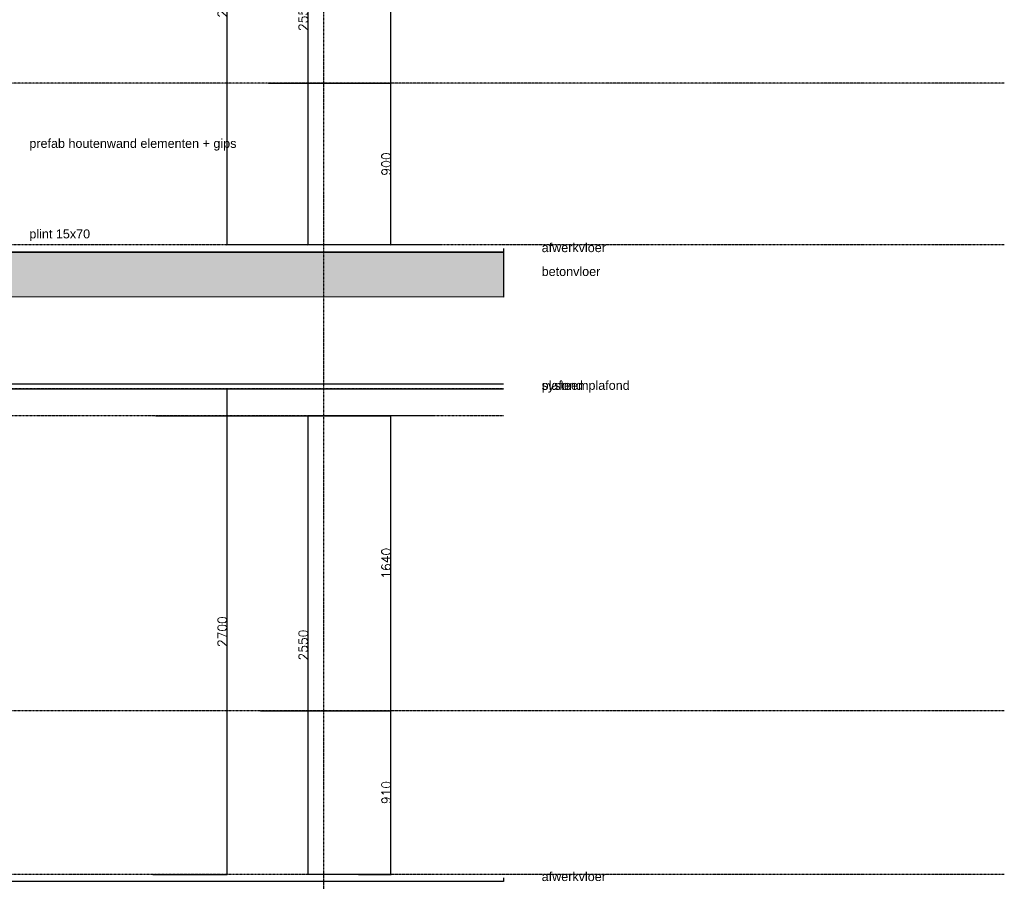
# Model space of a CAD drawing. Extents: x 0 to 297174, y -27731 to 163980.
# Tile 12 of 152: x 110386 to 115860, y 95777 to 100568. Entities that reach past the tile are written whole.
import ezdxf

# ---------------------------------------------------------------- set-up
doc = ezdxf.new("R2010")
doc.units = 0
doc.header["$LTSCALE"] = 5
doc.header["$MEASUREMENT"] = 0
doc.header["$PDMODE"] = 3
doc.header["$PDSIZE"] = 0.1
doc.linetypes.add('DASHDOT', pattern=[1, 0.5, -0.25, 0, -0.25])
doc.linetypes.add('DD1', pattern=[2.66667, 1.66667, -0.5, 0, -0.5])
doc.layers.get('0').update_dxf_attribs({"linetype": 'CONTINUOUS'})
doc.layers.get('DEFPOINTS').update_dxf_attribs({"linetype": 'CONTINUOUS'})
for name, color, linetype in [('A--A23--_F--3-', 9, 'CONTINUOUS'), ('A--L21--_F-23-', 4, 'CONTINUOUS'), ('A--L23--', 7, 'CONTINUOUS'), ('A--L23--_F--3-', 7, 'CONTINUOUS'), ('A--L35-D2-_PLAFONDS', 2, 'CONTINUOUS'), ('A--M$1A-_F123-', 1, 'CONTINUOUS'), ('A--T$1A-_F123_20', 1, 'CONTINUOUS'), ('STRAMIEN', 8, 'DD1')]:
    doc.layers.add(name, color=color, linetype=linetype)
doc.styles.add('EB2', font='ARIAL.TTF')
doc.styles.add('HIEMSTRA', font='romans.shx')
doc.dimstyles.new('ALFA25', dxfattribs={"dimtxt": 50, "dimasz": 2, "dimexe": 0.3, "dimexo": 0.3, "dimgap": 2, "dimtad": 1, "dimdec": 0, "dimzin": 0, "dimdsep": 46, "dimtxsty": 'HIEMSTRA', "dimblk1": 'OBLIQUE', "dimblk2": 'OBLIQUE', "dimsah": 1, "dimcen": 0.09, "dimdle": 0.3, "dimclrd": 1, "dimclre": 1, "dimclrt": 2, "dimadec": 0, "dimazin": 0, "dimtfac": 0.75, "dimtdec": 4, "dimtix": 1, "dimtmove": 2, "dimatfit": 3, "dimldrblk": 'OBLIQUE', "dimfxl": 0, "dimtvp": 625, "dimtolj": 1, "dimtzin": 0, "dimarcsym": 0})

# ---------------------------------------------------------------- blocks, each defined once
blk = doc.blocks.new('*U1662')
at = {"layer": 'A--L23--_F--3-', "color": 2, "linetype": 'Continuous'}
blk.add_lwpolyline([(0, 0), (0, -20), (-3171.5, -20), (-3171.5, 0)], dxfattribs=at)
blk = doc.blocks.new('_OBLIQUE')
at = {"color": 0, "linetype": 'ByBlock'}
blk.add_line((-0.5, -0.5), (0.5, 0.5), dxfattribs=at)
blk = doc.blocks.new('*D288')
at = {"color": 1, "linetype": 'ByBlock'}
for p, q in [((112697.2, 101865.9), (111988.7, 101865.9)), ((111989, 99315.6), (111989, 101866.2)), ((112449.8, 99315.9), (111988.7, 99315.9))]:
    blk.add_line(p, q, dxfattribs=at)
at = {"layer": 'DEFPOINTS', "color": 0, "linetype": 'ByBlock'}
for p in [(111989, 101865.9), (112697.5, 101865.9), (112450.1, 99315.9)]:
    blk.add_point(p, dxfattribs=at)
at = {"color": 1, "linetype": 'ByBlock', "xscale": 2, "yscale": 2, "zscale": 2}
for p, rotation in [((111989, 101865.9), 90), ((111989, 99315.9), 270)]:
    blk.add_blockref('_OBLIQUE', p, dxfattribs=dict(at, rotation=rotation))
at = {"color": 2, "linetype": 'ByBlock', "insert": (111962, 100590.9), "char_height": 50, "attachment_point": 5, "rotation": 90, "style": 'HIEMSTRA'}
blk.add_mtext('\\A1;2550', dxfattribs=at)
blk = doc.blocks.new('*D289')
at = {"color": 1, "linetype": 'ByBlock'}
for p, q in [((111768.4, 100215.9), (112450.4, 100215.9)), ((112450.1, 99315.6), (112450.1, 100216.2)), ((112733.1, 99315.9), (112449.8, 99315.9))]:
    blk.add_line(p, q, dxfattribs=at)
at = {"layer": 'DEFPOINTS', "color": 0, "linetype": 'ByBlock'}
for p in [(111768.1, 100215.9), (112450.1, 100215.9), (112733.4, 99315.9)]:
    blk.add_point(p, dxfattribs=at)
at = {"color": 1, "linetype": 'ByBlock', "xscale": 2, "yscale": 2, "zscale": 2}
for p, rotation in [((112450.1, 100215.9), 90), ((112450.1, 99315.9), 270)]:
    blk.add_blockref('_OBLIQUE', p, dxfattribs=dict(at, rotation=rotation))
at = {"color": 2, "linetype": 'ByBlock', "insert": (112423.1, 99765.9), "char_height": 50, "attachment_point": 5, "rotation": 90, "style": 'HIEMSTRA'}
blk.add_mtext('\\A1;900', dxfattribs=at)
blk = doc.blocks.new('*D290')
at = {"color": 1, "linetype": 'ByBlock'}
for p, q in [((112682.2, 101865.9), (112449.8, 101865.9)), ((112450.1, 100215.6), (112450.1, 101866.2)), ((111768.4, 100215.9), (112450.4, 100215.9))]:
    blk.add_line(p, q, dxfattribs=at)
at = {"layer": 'DEFPOINTS', "color": 0, "linetype": 'ByBlock'}
for p in [(112450.1, 101865.9), (112682.5, 101865.9), (111768.1, 100215.9)]:
    blk.add_point(p, dxfattribs=at)
at = {"color": 1, "linetype": 'ByBlock', "xscale": 2, "yscale": 2, "zscale": 2}
for p, rotation in [((112450.1, 101865.9), 90), ((112450.1, 100215.9), 270)]:
    blk.add_blockref('_OBLIQUE', p, dxfattribs=dict(at, rotation=rotation))
at = {"color": 2, "linetype": 'ByBlock', "insert": (112423.1, 101040.9), "char_height": 50, "attachment_point": 5, "rotation": 90, "style": 'HIEMSTRA'}
blk.add_mtext('\\A1;1650', dxfattribs=at)
blk = doc.blocks.new('*D291')
at = {"color": 1, "linetype": 'ByBlock'}
for p, q in [((111729.1, 102015.9), (111538.5, 102015.9)), ((111538.8, 99315.6), (111538.8, 102016.2)), ((111988.7, 99315.9), (111538.5, 99315.9))]:
    blk.add_line(p, q, dxfattribs=at)
at = {"layer": 'DEFPOINTS', "color": 0, "linetype": 'ByBlock'}
for p in [(111538.8, 102015.9), (111729.4, 102015.9), (111989, 99315.9)]:
    blk.add_point(p, dxfattribs=at)
at = {"color": 1, "linetype": 'ByBlock', "xscale": 2, "yscale": 2, "zscale": 2}
for p, rotation in [((111538.8, 102015.9), 90), ((111538.8, 99315.9), 270)]:
    blk.add_blockref('_OBLIQUE', p, dxfattribs=dict(at, rotation=rotation))
at = {"color": 2, "linetype": 'ByBlock', "insert": (111511.8, 100665.9), "char_height": 50, "attachment_point": 5, "rotation": 90, "style": 'HIEMSTRA'}
blk.add_mtext('\\A1;2700', dxfattribs=at)
blk = doc.blocks.new('*D292')
at = {"color": 1, "linetype": 'ByBlock'}
for p, q in [((111126, 98515.9), (111539.1, 98515.9)), ((111538.8, 95815.6), (111538.8, 98516.2)), ((111126, 95815.9), (111539.1, 95815.9))]:
    blk.add_line(p, q, dxfattribs=at)
at = {"layer": 'DEFPOINTS', "color": 0, "linetype": 'ByBlock'}
for p in [(111125.7, 98515.9), (111538.8, 98515.9), (111125.7, 95815.9)]:
    blk.add_point(p, dxfattribs=at)
at = {"color": 1, "linetype": 'ByBlock', "xscale": 2, "yscale": 2, "zscale": 2}
for p, rotation in [((111538.8, 98515.9), 90), ((111538.8, 95815.9), 270)]:
    blk.add_blockref('_OBLIQUE', p, dxfattribs=dict(at, rotation=rotation))
at = {"color": 2, "linetype": 'ByBlock', "insert": (111511.8, 97165.9), "char_height": 50, "attachment_point": 5, "rotation": 90, "style": 'HIEMSTRA'}
blk.add_mtext('\\A1;2700', dxfattribs=at)
blk = doc.blocks.new('*U1657')
at = {"layer": 'A--L23--_F--3-', "color": 2, "linetype": 'Continuous'}
blk.add_lwpolyline([(0, 0), (0, -20), (-5500, -20), (-5500, 0)], dxfattribs=at)
blk = doc.blocks.new('*D310')
at = {"color": 1, "linetype": 'ByBlock'}
for p, q in [((112087.2, 96725.9), (112450.4, 96725.9)), ((112450.1, 95815.6), (112450.1, 96726.2)), ((112269.7, 95815.9), (112450.4, 95815.9))]:
    blk.add_line(p, q, dxfattribs=at)
at = {"layer": 'DEFPOINTS', "color": 0, "linetype": 'ByBlock'}
for p in [(112086.9, 96725.9), (112450.1, 96725.9), (112269.4, 95815.9)]:
    blk.add_point(p, dxfattribs=at)
at = {"color": 1, "linetype": 'ByBlock', "xscale": 2, "yscale": 2, "zscale": 2}
for p, rotation in [((112450.1, 96725.9), 90), ((112450.1, 95815.9), 270)]:
    blk.add_blockref('_OBLIQUE', p, dxfattribs=dict(at, rotation=rotation))
at = {"color": 2, "linetype": 'ByBlock', "insert": (112423.1, 96270.9), "char_height": 50, "attachment_point": 5, "rotation": 90, "style": 'HIEMSTRA'}
blk.add_mtext('\\A1;910', dxfattribs=at)
blk = doc.blocks.new('*D311')
at = {"color": 1, "linetype": 'ByBlock'}
for p, q in [((111141, 98365.9), (112450.4, 98365.9)), ((112450.1, 96725.6), (112450.1, 98366.2)), ((111724.1, 96725.9), (112450.4, 96725.9))]:
    blk.add_line(p, q, dxfattribs=at)
at = {"layer": 'DEFPOINTS', "color": 0, "linetype": 'ByBlock'}
for p in [(111140.7, 98365.9), (112450.1, 98365.9), (111723.8, 96725.9)]:
    blk.add_point(p, dxfattribs=at)
at = {"color": 1, "linetype": 'ByBlock', "xscale": 2, "yscale": 2, "zscale": 2}
for p, rotation in [((112450.1, 98365.9), 90), ((112450.1, 96725.9), 270)]:
    blk.add_blockref('_OBLIQUE', p, dxfattribs=dict(at, rotation=rotation))
at = {"color": 2, "linetype": 'ByBlock', "insert": (112423.1, 97545.9), "char_height": 50, "attachment_point": 5, "rotation": 90, "style": 'HIEMSTRA'}
blk.add_mtext('\\A1;1640', dxfattribs=at)
blk = doc.blocks.new('*D326')
at = {"color": 1, "linetype": 'ByBlock'}
for p, q in [((112697.2, 98365.9), (111988.7, 98365.9)), ((111989, 95815.6), (111989, 98366.2)), ((112449.8, 95815.9), (111988.7, 95815.9))]:
    blk.add_line(p, q, dxfattribs=at)
at = {"layer": 'DEFPOINTS', "color": 0, "linetype": 'ByBlock'}
for p in [(111989, 98365.9), (112697.5, 98365.9), (112450.1, 95815.9)]:
    blk.add_point(p, dxfattribs=at)
at = {"color": 1, "linetype": 'ByBlock', "xscale": 2, "yscale": 2, "zscale": 2}
for p, rotation in [((111989, 98365.9), 90), ((111989, 95815.9), 270)]:
    blk.add_blockref('_OBLIQUE', p, dxfattribs=dict(at, rotation=rotation))
at = {"color": 2, "linetype": 'ByBlock', "insert": (111962, 97090.9), "char_height": 50, "attachment_point": 5, "rotation": 90, "style": 'HIEMSTRA'}
blk.add_mtext('\\A1;2550', dxfattribs=at)

msp = doc.modelspace()

# ---------------------------------------------------------------- hatches: boundary and pattern name
at = {"layer": 'A--A23--_F--3-'}
h = msp.add_hatch(dxfattribs=at)
h.set_pattern_fill('ALFABET', color=256, scale=20, angle=1, style=0, pattern_type=2)
h.set_pattern_definition([(133.96105, (223175.86, -56.78), (86.37743, 83.3003), []), (128.96105, (223175.86, -56.78), (-143.65602, -9.94727), [15, -165]), (183.96105, (223175.86, -56.78), (30.47347, 149.91052), [12, -132]), (78.50965, (223163.89, -57.6), (-113.18265, 139.96316), [12.74804, -140.22842]), (132.77685, (223176.59, -16.78), (-214.01336, -29.22809), [22.5, -247.5]), (82.32545, (223158.75, -19.22), (-183.36924, 198.18103), [19.12206, -210.3426]), (187.77685, (223176.59, -16.78), (-183.3691, 198.18117), [18, -198]), (157.96105, (223156.41, -26.42), (-120.82185, -78.3459), [15, -165]), (212.96105, (223156.41, -26.42), (-46.02536, 145.88853), [12, -132]), (107.50965, (223146.34, -32.95), (-166.84727, 67.5425), [12.74804, -140.22842]), (141.46105, (223175.86, -56.776), (-1.224356, 66.611922), [0, -130.4, 0, -134, 0, -132.5]), (171.46105, (223175.86, -56.776), (-51.174953, 79.823376), [0, -76.4, 0, -127.4, 0, -50.5]), (211.46105, (223220.455, -57.585), (-106.828729, -2.574365), [0, -50, 0, -156, 0, -207]), (221.46105, (223240.45, -57.95), (-116.255035, 22.132587), [0, -65, 0, -103.6, 0, -147]), (221.46105, (223240.45, -57.95), (-116.255035, 22.132587), [0, -65, 0, -103.6, 0, -147])])
h.paths.add_polyline_path([(110608.9, 99275.7), (107475.7, 99277.8), (107475.5, 99027.8), (113075.5, 99025.9), (113075.7, 99274), (110852.9, 99275.5), (110852.9, 99275.5), (110608.9, 99275.7)])

# ---------------------------------------------------------------- linework, layer by layer
at = {"layer": 'A--L21--_F-23-', "linetype": 'Continuous'}
for points in [[(113075.7, 99025.9), (107475.7, 99027.8), (107475.7, 99275.9), (109698.4, 99275.9)], [(109942.4, 99275.9), (113075.7, 99275.9), (113075.7, 99025.9), (107475.7, 99027.8), (107475.7, 99275.9), (109698.4, 99275.9), (109698.4, 99275.9), (109942.4, 99275.9), (109942.4, 99275.9), (113075.7, 99275.9)]]:
    msp.add_lwpolyline(points, dxfattribs=at)
at = {"layer": 'A--L35-D2-_PLAFONDS'}
msp.add_lwpolyline([(113075.7, 98540.9), (107864.2, 98540.9), (107864.2, 98515.9), (113075.7, 98515.9)], dxfattribs=at)
at = {"layer": 'STRAMIEN', "linetype": 'DASHDOT'}
for p, q in [((112075.7, 109186.3), (112075.7, 89196.8)), ((115859.7, 100215.9), (104725.4, 100215.9)), ((115859.7, 99315.9), (104725.4, 99315.9)), ((113075.7, 98365.9), (104725.4, 98365.9)), ((113075.7, 98365.9), (104725.4, 98365.9)), ((115859.7, 96725.9), (104725.4, 96725.9)), ((115859.7, 95815.9), (104725.4, 95815.9))]:
    msp.add_line(p, q, dxfattribs=at)
at = {"layer": 'STRAMIEN', "color": 40, "linetype": 'DASHDOT'}
for q in [(109598.1, 98515.9), (111012.5, 98515.9)]:
    msp.add_line((113075.7, 98515.9), q, dxfattribs=at)

# ---------------------------------------------------------------- block references
at = {"layer": 'A--L23--'}
for name, p in [('*U1662', (113075.7, 99295.9)), ('*U1657', (113075.7, 95795.9))]:
    msp.add_blockref(name, p, dxfattribs=at)

# ---------------------------------------------------------------- texts
at = {"layer": 'A--T$1A-_F123_20', "style": 'EB2'}
for s, p in [('prefab houtenwand elementen + gips', (110439.6, 99855.4)), ('plint 15x70', (110439.6, 99352.2)), ('afwerkvloer ', (113287.8, 99275.9)), ('betonvloer', (113287.8, 99143.4)), ('systeemplafond', (113287.8, 98510.1)), ('plafond', (113287.8, 98510.1)), ('afwerkvloer ', (113287.8, 95778.9))]:
    msp.add_text(s, height=50, dxfattribs=at).set_placement(p)

# ---------------------------------------------------------------- dimensions: what is measured, and where the dimension line sits
at = {"layer": 'A--M$1A-_F123-'}
for base, p1, p2, picture, middle in [((111538.8, 102015.9), (111989, 99315.9), (111729.4, 102015.9), '*D291', (111511.8, 100665.9)), ((112450.1, 101865.9), (111768.1, 100215.9), (112682.5, 101865.9), '*D290', (112423.1, 101040.9)), ((111989, 101865.9), (112450.1, 99315.9), (112697.5, 101865.9), '*D288', (111962, 100590.9)), ((112450.1, 100215.9), (112733.4, 99315.9), (111768.1, 100215.9), '*D289', (112423.1, 99765.9)), ((111538.8, 98515.9), (111125.7, 95815.9), (111125.7, 98515.9), '*D292', (111511.8, 97165.9)), ((112450.1, 98365.9), (111723.8, 96725.9), (111140.7, 98365.9), '*D311', (112423.1, 97545.9)), ((111989, 98365.9), (112450.1, 95815.9), (112697.5, 98365.9), '*D326', (111962, 97090.9)), ((112450.1, 96725.9), (112269.4, 95815.9), (112086.9, 96725.9), '*D310', (112423.1, 96270.9))]:
    dim = msp.add_linear_dim(base=base, p1=p1, p2=p2, angle=270, dimstyle='ALFA25', dxfattribs=at)
    dim.commit()
    dim.dimension.update_dxf_attribs({"geometry": picture, "text_midpoint": middle})

doc.saveas('drawing.dxf')
